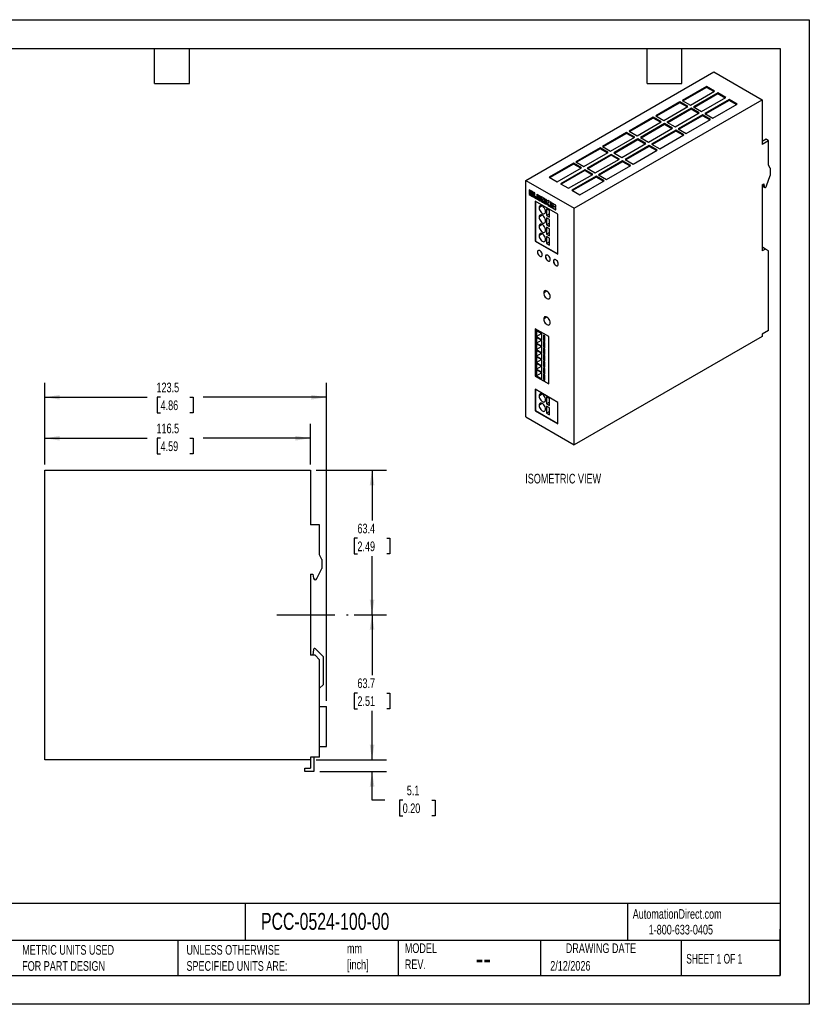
# Model space of a CAD drawing. Header units: millimetres. Extents: x 0 to 559, y 0 to 432.
# Tile 2 of 2: x 213 to 559, y 0 to 432. Entities that reach past the tile are written whole.
import ezdxf

# ---------------------------------------------------------------- set-up
doc = ezdxf.new("R2010")
doc.units = ezdxf.units.MM
doc.header["$LTSCALE"] = 2
doc.linetypes.add('CENTERX2', pattern=[20.32, 12.7, -2.54, 2.54, -2.54])
doc.layers.add('CENTER', color=40, linetype='CENTERX2')
doc.layers.add('DIMENSIONS', color=140, linetype='Continuous', lineweight=25)
doc.layers.add('TEXT', color=140, linetype='Continuous', lineweight=25)
doc.styles.add('SLDTEXTSTYLE0', font='TXT', dxfattribs={"width": 0.7})
doc.styles.add('SLDTEXTSTYLE1', font='TXT', dxfattribs={"width": 0.65})
doc.dimstyles.new('SLDDIMSTYLE0', dxfattribs={"dimtxt": 4.316016, "dimasz": 6.604, "dimexe": 0, "dimexo": 0.0625, "dimgap": 1.079004, "dimtad": 0, "dimtih": 1, "dimtoh": 1, "dimdec": 1, "dimrnd": 1e-09, "dimzin": 12, "dimdsep": 46, "dimtxsty": 'SLDTEXTSTYLE0', "dimsah": 1, "dimcen": 0.09, "dimadec": 0, "dimazin": 3, "dimtfac": 1, "dimtdec": 1, "dimtofl": 0, "dimtmove": 0, "dimatfit": 3, "dimfxl": 0, "dimfrac": 2, "dimtolj": 1, "dimtzin": 12, "dimarcsym": 0})
doc.dimstyles.new('SLDDIMSTYLE1', dxfattribs={"dimtxt": 4.316016, "dimasz": 6.604, "dimexe": 0, "dimexo": 0.0625, "dimgap": 1.079004, "dimtad": 0, "dimtih": 1, "dimtoh": 1, "dimdec": 1, "dimrnd": 1e-09, "dimzin": 12, "dimdsep": 46, "dimtxsty": 'SLDTEXTSTYLE0', "dimsah": 1, "dimcen": 0.09, "dimadec": 0, "dimazin": 3, "dimtfac": 1, "dimtdec": 1, "dimtmove": 0, "dimatfit": 0, "dimfxl": 0, "dimfrac": 2, "dimtolj": 1, "dimtzin": 12, "dimarcsym": 0})

# ---------------------------------------------------------------- blocks, each defined once
blk = doc.blocks.new('_D')
at = {"layer": 'DIMENSIONS'}
for p, q in [((359.2, 170.87), (373.46, 170.87)), ((367.11, 170.87), (367.11, 144.32)), ((360.7, 136.49), (359.25, 136.49)), ((359.25, 136.49), (359.25, 129.63)), ((373.52, 136.49), (374.97, 136.49)), ((374.97, 136.49), (374.97, 129.63)), ((359.25, 129.63), (360.7, 129.63)), ((374.97, 129.63), (373.52, 129.63)), ((367.11, 107.22), (367.11, 128.66)), ((342.65, 107.22), (373.46, 107.22))]:
    blk.add_line(p, q, dxfattribs=at)
for points in [[(367.11, 170.87), (366.09, 164.27), (368.13, 164.27)], [(367.11, 107.22), (368.13, 113.83), (366.09, 113.83)]]:
    blk.add_solid(points, dxfattribs=at)
at = {"layer": 'DIMENSIONS', "char_height": 4.233, "attachment_point": 1, "style": 'SLDTEXTSTYLE0'}
for s, insert in [('63.7', (360.7, 142.91)), ('2.51', (360.7, 135.09))]:
    blk.add_mtext(s, dxfattribs=dict(at, insert=insert))
blk = doc.blocks.new('_D_1')
at = {"layer": 'DIMENSIONS'}
for p, q in [((342.65, 234.22), (373.46, 234.22)), ((367.11, 234.22), (367.11, 212.19)), ((360.7, 204.36), (359.25, 204.36)), ((359.25, 204.36), (359.25, 197.5)), ((373.52, 204.36), (374.97, 204.36)), ((374.97, 204.36), (374.97, 197.5)), ((359.25, 197.5), (360.7, 197.5)), ((367.11, 170.87), (367.11, 196.53)), ((374.97, 197.5), (373.52, 197.5)), ((359.2, 170.87), (373.46, 170.87))]:
    blk.add_line(p, q, dxfattribs=at)
for points in [[(367.11, 234.22), (366.09, 227.62), (368.13, 227.62)], [(367.11, 170.87), (368.13, 177.48), (366.09, 177.48)]]:
    blk.add_solid(points, dxfattribs=at)
at = {"layer": 'DIMENSIONS', "char_height": 4.233, "attachment_point": 1, "style": 'SLDTEXTSTYLE0'}
for s, insert in [('63.4', (360.7, 210.78)), ('2.49', (360.7, 202.96))]:
    blk.add_mtext(s, dxfattribs=dict(at, insert=insert))
blk = doc.blocks.new('_D_2')
at = {"layer": 'DIMENSIONS'}
for p, q in [((223.61, 236.76), (223.61, 254.6)), ((340.11, 236.76), (340.11, 254.6)), ((223.61, 248.25), (268.55, 248.25)), ((274.4, 248.25), (272.95, 248.25)), ((272.95, 248.25), (272.95, 241.39)), ((287.23, 248.25), (288.68, 248.25)), ((288.68, 248.25), (288.68, 241.39)), ((340.11, 248.25), (293.08, 248.25)), ((272.95, 241.39), (274.4, 241.39)), ((288.68, 241.39), (287.23, 241.39))]:
    blk.add_line(p, q, dxfattribs=at)
for points in [[(223.61, 248.25), (230.21, 247.24), (230.21, 249.27)], [(340.11, 248.25), (333.51, 249.27), (333.51, 247.24)]]:
    blk.add_solid(points, dxfattribs=at)
at = {"layer": 'DIMENSIONS', "char_height": 4.233, "attachment_point": 1, "style": 'SLDTEXTSTYLE0'}
for s, insert in [('116.5', (272.61, 254.68)), ('4.59', (274.4, 246.85))]:
    blk.add_mtext(s, dxfattribs=dict(at, insert=insert))
blk = doc.blocks.new('_D_3')
at = {"layer": 'DIMENSIONS'}
for p, q in [((223.61, 236.76), (223.61, 272.57)), ((347.11, 133.16), (347.11, 272.57)), ((223.61, 266.22), (268.55, 266.22)), ((274.4, 266.22), (272.95, 266.22)), ((272.95, 266.22), (272.95, 259.36)), ((287.23, 266.22), (288.68, 266.22)), ((288.68, 266.22), (288.68, 259.36)), ((347.11, 266.22), (293.08, 266.22)), ((272.95, 259.36), (274.4, 259.36)), ((288.68, 259.36), (287.23, 259.36))]:
    blk.add_line(p, q, dxfattribs=at)
for points in [[(223.61, 266.22), (230.21, 265.21), (230.21, 267.24)], [(347.11, 266.22), (340.51, 267.24), (340.51, 265.21)]]:
    blk.add_solid(points, dxfattribs=at)
at = {"layer": 'DIMENSIONS', "char_height": 4.233, "attachment_point": 1, "style": 'SLDTEXTSTYLE0'}
for s, insert in [('123.5', (272.61, 272.65)), ('4.86', (274.4, 264.82))]:
    blk.add_mtext(s, dxfattribs=dict(at, insert=insert))
blk = doc.blocks.new('_D_4')
at = {"layer": 'DIMENSIONS'}
for p, q in [((367.11, 107.22), (367.11, 119.92)), ((342.65, 107.22), (373.46, 107.22)), ((344.15, 102.12), (373.46, 102.12)), ((367.11, 89.5), (367.11, 102.12)), ((372.76, 89.5), (367.11, 89.5)), ((380.54, 89.5), (379.09, 89.5)), ((379.09, 89.5), (379.09, 82.64)), ((393.37, 89.5), (394.82, 89.5)), ((394.82, 89.5), (394.82, 82.64)), ((379.09, 82.64), (380.54, 82.64)), ((394.82, 82.64), (393.37, 82.64))]:
    blk.add_line(p, q, dxfattribs=at)
for points in [[(367.11, 107.22), (368.13, 113.83), (366.09, 113.83)], [(367.11, 102.12), (366.09, 95.52), (368.13, 95.52)]]:
    blk.add_solid(points, dxfattribs=at)
at = {"layer": 'DIMENSIONS', "char_height": 4.233, "attachment_point": 1, "style": 'SLDTEXTSTYLE0'}
for s, insert in [('5.1', (382.34, 95.92)), ('0.20', (380.54, 88.09))]:
    blk.add_mtext(s, dxfattribs=dict(at, insert=insert))

msp = doc.modelspace()

# ---------------------------------------------------------------- linework, layer by layer
at = {"color": 7, "linetype": 'Continuous'}
for p, q in [((0, 431.81), (558.8, 431.81)), ((558.8, 431.81), (558.8, 0.01)), ((558.8, 0.01), (0, 0.01))]:
    msp.add_line(p, q, dxfattribs=at)
for p, q in [((434.53, 361.32), (516.91, 408.88)), ((516.91, 408.88), (538.12, 396.63)), ((513.73, 402.55), (503.12, 396.43)), ((513.73, 402.14), (503.47, 396.23)), ((517.26, 400.51), (513.73, 402.55)), ((513.73, 402.14), (513.73, 402.55)), ((516.91, 400.31), (513.73, 402.14)), ((506.66, 394.39), (517.26, 400.51)), ((518.68, 399.69), (508.07, 393.57)), ((518.68, 399.29), (508.42, 393.37)), ((511.61, 391.53), (522.21, 397.65)), ((522.21, 397.65), (518.68, 399.69)), ((518.68, 399.29), (518.68, 399.69)), ((521.86, 397.45), (518.68, 399.29)), ((455.74, 349.08), (538.12, 396.63)), ((502.06, 395.82), (491.45, 389.69)), ((502.06, 395.41), (491.81, 389.49)), ((494.99, 387.65), (505.6, 393.78)), ((507.01, 392.96), (496.4, 386.84)), ((505.6, 393.78), (502.06, 395.82)), ((502.06, 395.41), (502.06, 395.82)), ((505.24, 393.57), (502.06, 395.41)), ((503.12, 396.43), (506.66, 394.39)), ((510.55, 390.92), (507.01, 392.96)), ((507.01, 392.55), (507.01, 392.96)), ((508.07, 393.57), (511.61, 391.53)), ((523.63, 396.84), (513.02, 390.71)), ((523.63, 396.43), (513.37, 390.51)), ((516.56, 388.67), (527.16, 394.8)), ((527.16, 394.8), (523.63, 396.84)), ((523.63, 396.43), (523.63, 396.84)), ((526.81, 394.59), (523.63, 396.43)), ((538.12, 396.63), (538.12, 377.12)), ((490.39, 389.08), (479.79, 382.96)), ((490.39, 388.67), (480.14, 382.75)), ((493.93, 387.04), (490.39, 389.08)), ((490.39, 388.67), (490.39, 389.08)), ((493.57, 386.84), (490.39, 388.67)), ((491.45, 389.69), (494.99, 387.65)), ((507.01, 392.55), (496.76, 386.63)), ((499.94, 384.8), (510.55, 390.92)), ((511.96, 390.1), (501.35, 383.98)), ((511.96, 389.69), (501.71, 383.77)), ((510.19, 390.71), (507.01, 392.55)), ((515.5, 388.06), (511.96, 390.1)), ((511.96, 389.69), (511.96, 390.1)), ((515.14, 387.86), (511.96, 389.69)), ((513.02, 390.71), (516.56, 388.67)), ((483.32, 380.92), (493.93, 387.04)), ((495.34, 386.22), (484.74, 380.1)), ((495.34, 385.82), (485.09, 379.9)), ((498.88, 384.18), (495.34, 386.22)), ((495.34, 385.82), (495.34, 386.22)), ((498.52, 383.98), (495.34, 385.82)), ((496.4, 386.84), (499.94, 384.8)), ((504.89, 381.94), (515.5, 388.06)), ((478.73, 382.35), (468.12, 376.22)), ((478.73, 381.94), (468.47, 376.02)), ((471.65, 374.18), (482.26, 380.31)), ((482.26, 380.31), (478.73, 382.35)), ((478.73, 381.94), (478.73, 382.35)), ((481.91, 380.1), (478.73, 381.94)), ((479.79, 382.96), (483.32, 380.92)), ((484.74, 380.1), (488.27, 378.06)), ((488.27, 378.06), (498.88, 384.18)), ((500.29, 383.37), (489.69, 377.24)), ((500.29, 382.96), (490.04, 377.04)), ((493.22, 375.2), (503.83, 381.33)), ((503.83, 381.33), (500.29, 383.37)), ((500.29, 382.96), (500.29, 383.37)), ((503.47, 381.12), (500.29, 382.96)), ((501.35, 383.98), (504.89, 381.94)), ((468.12, 376.22), (471.65, 374.18)), ((483.68, 379.49), (473.07, 373.37)), ((483.68, 379.08), (473.42, 373.16)), ((476.6, 371.32), (487.21, 377.45)), ((488.63, 376.63), (478.02, 370.51)), ((488.63, 376.22), (478.37, 370.3)), ((487.21, 377.45), (483.68, 379.49)), ((483.68, 379.08), (483.68, 379.49)), ((486.86, 377.24), (483.68, 379.08)), ((492.16, 374.59), (488.63, 376.63)), ((488.63, 376.22), (488.63, 376.63)), ((491.81, 374.39), (488.63, 376.22)), ((489.69, 377.24), (493.22, 375.2)), ((539.89, 379.36), (538.12, 378.34)), ((540.95, 378.75), (538.12, 377.12)), ((540.95, 378.75), (539.89, 379.36)), ((540.95, 367.97), (540.95, 378.75)), ((467.06, 375.61), (456.45, 369.49)), ((467.06, 375.2), (456.81, 369.28)), ((459.99, 367.45), (470.59, 373.57)), ((472.01, 372.75), (461.4, 366.63)), ((472.01, 372.35), (461.76, 366.43)), ((470.59, 373.57), (467.06, 375.61)), ((467.06, 375.2), (467.06, 375.61)), ((470.24, 373.37), (467.06, 375.2)), ((475.54, 370.71), (472.01, 372.75)), ((472.01, 372.35), (472.01, 372.75)), ((475.19, 370.51), (472.01, 372.35)), ((473.07, 373.37), (476.6, 371.32)), ((481.55, 368.47), (492.16, 374.59)), ((455.39, 368.88), (444.78, 362.75)), ((455.39, 368.47), (445.14, 362.55)), ((458.93, 366.83), (455.39, 368.88)), ((455.39, 368.47), (455.39, 368.88)), ((458.57, 366.63), (455.39, 368.47)), ((456.45, 369.49), (459.99, 367.45)), ((464.94, 364.59), (475.54, 370.71)), ((476.96, 369.9), (466.35, 363.77)), ((476.96, 369.49), (466.7, 363.57)), ((469.89, 361.73), (480.49, 367.85)), ((480.49, 367.85), (476.96, 369.9)), ((476.96, 369.49), (476.96, 369.9)), ((480.14, 367.65), (476.96, 369.49)), ((478.02, 370.51), (481.55, 368.47)), ((541.66, 366.75), (540.95, 367.97)), ((444.78, 362.75), (448.32, 360.71)), ((448.32, 360.71), (458.93, 366.83)), ((460.34, 366.02), (449.73, 359.89)), ((460.34, 365.61), (450.09, 359.69)), ((453.27, 357.85), (463.88, 363.98)), ((465.29, 363.16), (454.68, 357.04)), ((465.29, 362.75), (455.04, 356.83)), ((463.88, 363.98), (460.34, 366.02)), ((460.34, 365.61), (460.34, 366.02)), ((463.52, 363.77), (460.34, 365.61)), ((461.4, 366.63), (464.94, 364.59)), ((468.83, 361.12), (465.29, 363.16)), ((465.29, 362.75), (465.29, 363.16)), ((468.47, 360.92), (465.29, 362.75)), ((466.35, 363.77), (469.89, 361.73)), ((540.09, 358.94), (541.66, 363.48)), ((541.66, 366.75), (541.66, 363.48)), ((434.53, 257.62), (434.53, 361.32)), ((434.53, 361.32), (455.74, 349.08)), ((449.73, 359.89), (453.27, 357.85)), ((458.22, 355), (468.83, 361.12)), ((538.12, 359.4), (538.83, 359.81)), ((538.12, 359.4), (538.12, 330.41)), ((539.07, 358.56), (538.12, 359.11)), ((538.2, 358.87), (539.26, 358.26)), ((538.83, 359.81), (539.07, 358.56)), ((437.43, 356.39), (435.95, 357.24)), ((435.95, 357.24), (435.95, 355.16)), ((436.02, 355.2), (435.95, 355.16)), ((435.95, 355.16), (437.43, 354.3)), ((436.02, 357.2), (436.02, 355.2)), ((436.02, 355.2), (437.51, 354.34)), ((436.55, 356.51), (436.48, 356.47)), ((436.48, 356.47), (436.48, 356.11)), ((437.1, 356.11), (436.48, 356.47)), ((436.48, 356.11), (437.04, 355.79)), ((436.55, 355.75), (436.48, 355.71)), ((437.06, 355.38), (436.48, 355.71)), ((436.48, 355.71), (436.48, 355.31)), ((436.48, 355.31), (437.12, 354.94)), ((437.17, 356.15), (436.55, 356.51)), ((437.13, 355.42), (436.55, 355.75)), ((437.04, 355.79), (437.08, 355.78)), ((437.13, 355.42), (437.06, 355.38)), ((437.09, 355.34), (437.06, 355.38)), ((437.08, 355.78), (437.1, 355.82)), ((437.15, 355.82), (437.08, 355.78)), ((437.17, 355.38), (437.09, 355.34)), ((437.11, 355.3), (437.09, 355.34)), ((437.17, 356.15), (437.1, 356.11)), ((437.1, 355.88), (437.1, 356.11)), ((437.17, 355.92), (437.1, 355.88)), ((437.1, 355.82), (437.1, 355.88)), ((437.17, 355.86), (437.1, 355.82)), ((437.18, 355.34), (437.11, 355.3)), ((437.12, 355.25), (437.11, 355.3)), ((437.19, 355.3), (437.12, 355.25)), ((437.12, 354.94), (437.12, 355.25)), ((437.19, 354.98), (437.12, 354.94)), ((437.17, 355.38), (437.13, 355.42)), ((437.15, 355.82), (437.17, 355.86)), ((437.17, 355.92), (437.17, 356.15)), ((437.17, 355.86), (437.17, 355.92)), ((437.18, 355.34), (437.17, 355.38)), ((437.19, 355.3), (437.18, 355.34)), ((437.19, 354.98), (437.19, 355.3)), ((437.43, 355.44), (437.36, 355.4)), ((437.36, 355.4), (437.51, 355.42)), ((437.52, 355.21), (437.36, 355.4)), ((437.5, 356.33), (437.43, 356.39)), ((437.43, 355.44), (437.59, 355.46)), ((437.51, 354.34), (437.43, 354.3)), ((437.43, 354.3), (437.51, 354.27)), ((437.56, 356.27), (437.5, 356.33)), ((437.59, 355.46), (437.51, 355.42)), ((437.51, 355.42), (437.58, 355.44)), ((437.51, 354.34), (437.58, 354.31)), ((437.58, 354.31), (437.51, 354.27)), ((437.51, 354.27), (437.57, 354.26)), ((437.59, 355.11), (437.52, 355.21)), ((437.6, 356.19), (437.56, 356.27)), ((437.57, 354.26), (437.61, 354.29)), ((437.58, 355.44), (437.62, 355.49)), ((437.58, 354.31), (437.62, 354.31)), ((437.59, 355.46), (437.6, 355.46)), ((437.64, 355.01), (437.59, 355.11)), ((437.63, 356.1), (437.6, 356.19)), ((437.61, 354.29), (437.64, 354.35)), ((437.62, 355.49), (437.64, 355.59)), ((437.64, 356.01), (437.63, 356.1)), ((437.64, 355.59), (437.64, 356.01)), ((437.65, 354.89), (437.64, 355.01)), ((437.64, 354.35), (437.65, 354.43)), ((437.65, 354.43), (437.65, 354.89)), ((438.41, 355.82), (437.88, 356.13)), ((437.88, 356.13), (437.88, 354.04)), ((437.95, 354.08), (437.88, 354.04)), ((437.95, 356.08), (437.95, 354.08)), ((437.95, 354.08), (439.16, 353.38)), ((438.41, 354.24), (438.41, 355.82)), ((439.16, 353.81), (438.41, 354.24)), ((439.31, 355.13), (439.3, 355.04)), ((439.37, 355.09), (439.3, 355.04)), ((439.3, 355.04), (439.3, 353.48)), ((439.34, 355.19), (439.31, 355.13)), ((439.38, 355.17), (439.31, 355.13)), ((439.38, 355.22), (439.34, 355.19)), ((439.39, 355.22), (439.34, 355.19)), ((439.38, 355.17), (439.37, 355.09)), ((439.37, 355.09), (439.37, 353.52)), ((439.44, 355.21), (439.38, 355.22)), ((439.4, 355.22), (439.38, 355.17)), ((439.51, 355.18), (439.44, 355.21)), ((440.81, 354.43), (439.51, 355.18)), ((439.91, 354.56), (439.84, 354.52)), ((439.84, 354.52), (439.84, 353.39)), ((440.49, 354.14), (439.84, 354.52)), ((440.56, 354.18), (439.91, 354.56)), ((440.56, 354.18), (440.49, 354.14)), ((440.49, 353.02), (440.49, 354.14)), ((440.56, 353.06), (440.56, 354.18)), ((440.88, 354.38), (440.81, 354.43)), ((440.94, 354.31), (440.88, 354.38)), ((440.99, 354.23), (440.94, 354.31)), ((441.01, 354.15), (440.99, 354.23)), ((441.02, 354.05), (441.01, 354.15)), ((441.33, 354.09), (441.29, 354.06)), ((441.33, 354.09), (441.29, 354.06)), ((441.39, 354.09), (441.33, 354.09)), ((441.35, 354.09), (441.33, 354.05)), ((441.46, 354.06), (441.39, 354.09)), ((454.68, 357.04), (458.22, 355)), ((437.88, 354.04), (439.16, 353.3)), ((448.53, 346.55), (438.63, 352.26)), ((438.63, 352.26), (438.63, 334.7)), ((438.7, 352.22), (438.7, 334.75)), ((439.16, 353.3), (439.16, 353.81)), ((439.37, 353.52), (439.3, 353.48)), ((439.3, 353.48), (439.31, 353.38)), ((439.38, 353.43), (439.31, 353.38)), ((439.31, 353.38), (439.34, 353.3)), ((439.41, 353.34), (439.34, 353.3)), ((439.34, 353.3), (439.38, 353.22)), ((439.37, 353.52), (439.38, 353.43)), ((439.38, 353.43), (439.41, 353.34)), ((439.45, 353.26), (439.38, 353.22)), ((439.38, 353.22), (439.44, 353.15)), ((439.41, 353.34), (439.45, 353.26)), ((439.51, 353.19), (439.44, 353.15)), ((439.44, 353.15), (439.51, 353.1)), ((439.45, 353.26), (439.51, 353.19)), ((439.51, 353.19), (439.58, 353.14)), ((439.58, 353.14), (439.51, 353.1)), ((439.51, 353.1), (440.81, 352.35)), ((439.58, 353.14), (440.88, 352.39)), ((439.84, 353.39), (440.49, 353.02)), ((441.74, 350.14), (440.33, 349.32)), ((440.56, 353.06), (440.49, 353.02)), ((440.88, 352.39), (440.81, 352.35)), ((440.81, 352.35), (440.88, 352.32)), ((440.88, 352.39), (440.95, 352.36)), ((440.95, 352.36), (440.88, 352.32)), ((440.88, 352.32), (440.94, 352.32)), ((440.94, 352.32), (440.95, 352.32)), ((440.95, 352.36), (440.99, 352.36)), ((440.95, 352.32), (440.99, 352.35)), ((440.99, 352.35), (441.01, 352.4)), ((441.01, 352.4), (441.02, 352.49)), ((441.02, 352.49), (441.02, 354.05)), ((441.26, 354), (441.25, 353.92)), ((441.32, 353.96), (441.25, 353.92)), ((441.25, 353.92), (441.25, 352.35)), ((441.32, 352.4), (441.25, 352.35)), ((441.25, 352.35), (441.26, 352.26)), ((441.29, 354.06), (441.26, 354)), ((441.33, 354.05), (441.26, 354)), ((441.33, 352.3), (441.26, 352.26)), ((441.26, 352.26), (441.29, 352.17)), ((441.36, 352.21), (441.29, 352.17)), ((441.29, 352.17), (441.33, 352.09)), ((441.33, 354.05), (441.32, 353.96)), ((441.32, 353.96), (441.32, 352.4)), ((441.32, 352.4), (441.33, 352.3)), ((441.33, 352.3), (441.36, 352.21)), ((441.4, 352.14), (441.33, 352.09)), ((441.33, 352.09), (441.39, 352.03)), ((441.36, 352.21), (441.4, 352.14)), ((441.46, 352.07), (441.39, 352.03)), ((441.39, 352.03), (441.46, 351.97)), ((441.4, 352.14), (441.46, 352.07)), ((442.67, 353.36), (441.46, 354.06)), ((441.46, 352.07), (441.53, 352.01)), ((441.53, 352.01), (441.46, 351.97)), ((441.46, 351.97), (442.67, 351.28)), ((441.53, 352.01), (442.74, 351.32)), ((441.86, 353.43), (441.78, 353.39)), ((441.78, 352.27), (441.78, 353.39)), ((441.78, 353.39), (442.35, 353.06)), ((442.35, 351.94), (441.78, 352.27)), ((441.86, 353.43), (442.42, 353.1)), ((442.42, 353.1), (442.35, 353.06)), ((442.35, 353.06), (442.35, 352.74)), ((442.42, 352.78), (442.35, 352.74)), ((442.35, 352.74), (442.89, 352.43)), ((442.89, 351.96), (442.35, 352.27)), ((442.35, 352.27), (442.35, 351.94)), ((442.42, 351.98), (442.35, 351.94)), ((442.42, 353.1), (442.42, 352.78)), ((442.42, 352.78), (442.89, 352.51)), ((442.42, 352.23), (442.42, 351.98)), ((442.75, 353.3), (442.67, 353.36)), ((442.74, 351.32), (442.67, 351.28)), ((442.67, 351.28), (442.75, 351.24)), ((442.74, 351.32), (442.82, 351.28)), ((442.81, 353.24), (442.75, 353.3)), ((442.82, 351.28), (442.75, 351.24)), ((442.75, 351.24), (442.81, 351.24)), ((442.85, 353.16), (442.81, 353.24)), ((442.81, 351.24), (442.85, 351.27)), ((442.82, 351.28), (442.86, 351.28)), ((442.88, 353.07), (442.85, 353.16)), ((442.85, 351.27), (442.88, 351.33)), ((442.89, 352.97), (442.88, 353.07)), ((442.88, 351.33), (442.89, 351.41)), ((442.89, 352.43), (442.89, 352.97)), ((442.89, 351.41), (442.89, 351.96)), ((443.64, 352.8), (443.11, 353.11)), ((443.11, 353.11), (443.11, 351.02)), ((443.18, 351.07), (443.11, 351.02)), ((443.11, 351.02), (443.64, 350.72)), ((443.18, 353.07), (443.18, 351.07)), ((443.18, 351.07), (443.64, 350.8)), ((443.64, 352.03), (443.64, 352.8)), ((444.2, 352.48), (443.64, 352.03)), ((443.71, 352.07), (443.64, 352.03)), ((443.71, 351.55), (443.64, 351.51)), ((443.64, 350.72), (443.64, 351.51)), ((443.64, 351.51), (444.25, 350.37)), ((444.21, 352.47), (443.71, 352.07)), ((443.71, 351.55), (444.32, 350.41)), ((444.08, 351.53), (444.9, 352.07)), ((445, 349.93), (444.08, 351.53)), ((444.9, 352.07), (444.2, 352.48)), ((444.32, 350.41), (444.25, 350.37)), ((444.25, 350.37), (445, 349.93)), ((444.32, 350.41), (444.93, 350.05)), ((445.59, 351.67), (445.23, 351.88)), ((445.23, 351.88), (445.23, 349.8)), ((445.3, 349.84), (445.23, 349.8)), ((445.23, 349.8), (447.63, 348.41)), ((445.3, 351.84), (445.3, 349.84)), ((445.3, 349.84), (447.63, 348.49)), ((445.39, 350.58), (445.4, 350.65)), ((445.39, 350.5), (445.39, 350.58)), ((445.39, 350.41), (445.39, 350.5)), ((445.4, 350.32), (445.39, 350.41)), ((445.4, 350.65), (445.43, 350.72)), ((445.43, 350.23), (445.4, 350.32)), ((445.43, 350.72), (445.46, 350.77)), ((445.46, 350.14), (445.43, 350.23)), ((445.46, 350.77), (445.5, 350.82)), ((445.5, 350.05), (445.46, 350.14)), ((445.5, 350.82), (445.55, 350.85)), ((445.55, 349.96), (445.5, 350.05)), ((445.62, 350.9), (445.55, 350.85)), ((445.55, 350.85), (445.6, 350.88)), ((445.6, 349.87), (445.55, 349.96)), ((445.72, 350.89), (445.59, 351.67)), ((445.67, 350.42), (445.59, 350.38)), ((445.67, 350.92), (445.6, 350.88)), ((445.6, 350.88), (445.66, 350.89)), ((445.66, 349.79), (445.6, 349.87)), ((445.62, 350.9), (445.67, 350.92)), ((445.71, 350.92), (445.66, 350.89)), ((445.66, 350.89), (445.72, 350.89)), ((445.72, 349.72), (445.66, 349.79)), ((445.67, 350.92), (445.71, 350.93)), ((445.84, 350.51), (445.77, 350.47)), ((446.1, 350.28), (445.77, 350.47)), ((445.77, 350.47), (445.77, 350.09)), ((445.77, 350.09), (446.1, 349.9)), ((447.63, 350.5), (445.8, 351.55)), ((445.8, 351.55), (445.92, 350.82)), ((446.17, 350.32), (445.84, 350.51)), ((445.89, 351.5), (445.99, 350.86)), ((445.99, 350.86), (445.92, 350.82)), ((445.92, 350.82), (446, 350.77)), ((445.99, 350.86), (446.07, 350.81)), ((446.07, 350.81), (446, 350.77)), ((446, 350.77), (446.06, 350.72)), ((446.13, 350.76), (446.06, 350.72)), ((446.06, 350.72), (446.13, 350.66)), ((446.07, 350.81), (446.13, 350.76)), ((446.17, 350.32), (446.1, 350.28)), ((446.1, 349.9), (446.1, 350.28)), ((446.17, 349.94), (446.1, 349.9)), ((446.13, 350.76), (446.2, 350.71)), ((446.2, 350.71), (446.13, 350.66)), ((446.13, 350.66), (446.18, 350.6)), ((446.17, 349.94), (446.17, 350.32)), ((446.25, 350.64), (446.18, 350.6)), ((446.18, 350.6), (446.24, 350.53)), ((446.2, 350.71), (446.25, 350.64)), ((446.31, 350.57), (446.24, 350.53)), ((446.24, 350.53), (446.29, 350.46)), ((446.25, 350.64), (446.31, 350.57)), ((446.36, 350.5), (446.29, 350.46)), ((446.29, 350.46), (446.33, 350.38)), ((446.31, 350.57), (446.36, 350.5)), ((446.41, 350.42), (446.33, 350.38)), ((446.33, 350.38), (446.37, 350.3)), ((446.36, 350.5), (446.41, 350.42)), ((446.45, 350.34), (446.37, 350.3)), ((446.37, 350.3), (446.41, 350.22)), ((446.41, 350.42), (446.45, 350.34)), ((446.48, 350.26), (446.41, 350.22)), ((446.41, 350.22), (446.44, 350.14)), ((446.51, 350.18), (446.44, 350.14)), ((446.44, 350.14), (447.63, 349.74)), ((446.45, 350.34), (446.48, 350.26)), ((446.48, 349.8), (446.47, 349.74)), ((446.54, 349.78), (446.47, 349.74)), ((446.48, 350.26), (446.51, 350.18)), ((447.63, 349.5), (446.48, 349.88)), ((446.48, 349.88), (446.48, 349.8)), ((446.55, 349.84), (446.48, 349.8)), ((446.51, 350.18), (447.63, 349.81)), ((446.54, 349.78), (446.52, 349.72)), ((446.55, 349.84), (446.54, 349.78)), ((446.55, 349.86), (446.55, 349.84)), ((447.63, 349.74), (447.63, 350.5)), ((441.74, 346.05), (440.33, 345.24)), ((443.62, 348.93), (443.62, 345.91)), ((444.91, 348.19), (443.62, 348.93)), ((444.91, 346.66), (443.62, 345.91)), ((443.62, 345.91), (444.91, 345.17)), ((444.91, 345.17), (444.91, 348.19)), ((445.79, 349.65), (445.72, 349.72)), ((445.86, 349.6), (445.79, 349.65)), ((445.93, 349.55), (445.86, 349.6)), ((445.99, 349.52), (445.93, 349.55)), ((446.05, 349.5), (445.99, 349.52)), ((446.11, 349.48), (446.05, 349.5)), ((446.16, 349.48), (446.11, 349.48)), ((446.21, 349.48), (446.16, 349.48)), ((446.26, 349.49), (446.21, 349.48)), ((446.3, 349.5), (446.26, 349.49)), ((446.37, 349.54), (446.3, 349.5)), ((446.34, 349.53), (446.3, 349.5)), ((446.41, 349.57), (446.34, 349.53)), ((446.38, 349.55), (446.34, 349.53)), ((446.41, 349.57), (446.37, 349.54)), ((446.45, 349.6), (446.38, 349.55)), ((446.41, 349.59), (446.38, 349.55)), ((446.43, 349.63), (446.41, 349.59)), ((446.48, 349.63), (446.41, 349.59)), ((446.45, 349.6), (446.41, 349.57)), ((446.45, 349.68), (446.43, 349.63)), ((446.5, 349.68), (446.43, 349.63)), ((446.47, 349.74), (446.45, 349.68)), ((446.52, 349.72), (446.45, 349.68)), ((446.48, 349.63), (446.45, 349.6)), ((446.5, 349.68), (446.48, 349.63)), ((446.52, 349.72), (446.5, 349.68)), ((447.63, 348.41), (447.63, 349.5)), ((447.63, 348.41), (447.63, 348.41)), ((448.53, 328.99), (448.53, 346.55)), ((455.74, 245.38), (455.74, 349.08)), ((441.74, 341.97), (440.33, 341.16)), ((444.91, 344.11), (443.62, 344.85)), ((443.62, 344.85), (443.62, 341.83)), ((444.91, 342.57), (443.62, 341.83)), ((443.62, 341.83), (444.91, 341.08)), ((444.91, 341.08), (444.91, 344.11)), ((441.74, 337.89), (440.33, 337.07)), ((443.62, 340.77), (443.62, 337.75)), ((444.91, 340.02), (443.62, 340.77)), ((444.91, 338.49), (443.62, 337.75)), ((443.62, 337.75), (444.91, 337)), ((444.91, 337), (444.91, 340.02)), ((438.7, 334.75), (438.63, 334.7)), ((438.63, 334.7), (448.53, 328.99)), ((438.7, 334.75), (448.53, 329.07)), ((443.62, 336.69), (443.62, 333.66)), ((444.91, 335.94), (443.62, 336.69)), ((444.91, 334.41), (443.62, 333.66)), ((443.62, 333.66), (444.91, 332.92)), ((444.91, 332.92), (444.91, 335.94)), ((439.65, 329.95), (439.58, 329.91)), ((538.48, 331.84), (538.12, 331.64)), ((539.54, 331.23), (538.12, 330.41)), ((539.54, 331.23), (538.48, 331.84)), ((540.95, 330.41), (539.54, 331.23)), ((540.95, 295.46), (540.95, 330.41)), ((443.19, 327.91), (443.12, 327.87)), ((446.72, 325.87), (446.65, 325.83)), ((443.76, 312.8), (442.35, 311.98)), ((443.76, 301.37), (442.35, 300.55)), ((444.57, 292.86), (438.63, 296.29)), ((438.63, 296.29), (438.63, 275.46)), ((438.7, 296.25), (438.7, 275.51)), ((441.58, 294.01), (439.25, 295.36)), ((439.25, 295.36), (439.25, 292.83)), ((441.3, 294.01), (439.25, 292.83)), ((441.3, 294.18), (441.3, 294.01)), ((441.3, 294.01), (441.58, 293.85)), ((441.58, 291.48), (441.58, 294.01)), ((540.95, 295.46), (538.12, 293.83)), ((538.12, 293.83), (538.12, 292.93)), ((439.25, 292.83), (441.58, 291.48)), ((441.58, 291.15), (439.25, 292.5)), ((439.25, 292.5), (439.25, 289.97)), ((441.3, 291.15), (439.25, 289.97)), ((439.25, 289.97), (441.58, 288.62)), ((441.58, 288.3), (439.25, 289.64)), ((439.25, 289.64), (439.25, 287.11)), ((441.3, 291.32), (441.3, 291.15)), ((441.3, 291.15), (441.58, 290.99)), ((441.58, 288.62), (441.58, 291.15)), ((442.92, 293.11), (442.29, 293.48)), ((442.29, 293.48), (442.29, 291.2)), ((442.92, 291.56), (442.29, 291.2)), ((442.29, 291.2), (442.92, 290.83)), ((442.92, 290.26), (442.29, 290.62)), ((442.29, 290.62), (442.29, 288.34)), ((442.92, 290.83), (442.92, 293.11)), ((442.92, 287.97), (442.92, 290.26)), ((444.57, 272.04), (444.57, 292.86)), ((538.12, 292.93), (455.74, 245.38)), ((441.3, 288.3), (439.25, 287.11)), ((439.25, 287.11), (441.58, 285.77)), ((441.58, 285.44), (439.25, 286.79)), ((439.25, 286.79), (439.25, 284.25)), ((441.3, 285.44), (439.25, 284.25)), ((441.3, 288.46), (441.3, 288.3)), ((441.3, 288.3), (441.58, 288.13)), ((441.3, 285.6), (441.3, 285.44)), ((441.3, 285.44), (441.58, 285.28)), ((441.58, 285.77), (441.58, 288.3)), ((441.58, 282.91), (441.58, 285.44)), ((442.92, 288.71), (442.29, 288.34)), ((442.29, 288.34), (442.92, 287.97)), ((442.92, 287.4), (442.29, 287.77)), ((442.29, 287.77), (442.29, 285.48)), ((442.92, 285.85), (442.29, 285.48)), ((442.29, 285.48), (442.92, 285.11)), ((442.92, 285.11), (442.92, 287.4)), ((439.25, 284.25), (441.58, 282.91)), ((441.58, 282.58), (439.25, 283.93)), ((439.25, 283.93), (439.25, 281.4)), ((441.3, 282.58), (439.25, 281.4)), ((439.25, 281.4), (441.58, 280.05)), ((441.58, 279.72), (439.25, 281.07)), ((439.25, 281.07), (439.25, 278.54)), ((441.3, 282.74), (441.3, 282.58)), ((441.3, 282.58), (441.58, 282.42)), ((441.58, 280.05), (441.58, 282.58)), ((442.92, 284.54), (442.29, 284.91)), ((442.29, 284.91), (442.29, 282.62)), ((442.92, 282.99), (442.29, 282.62)), ((442.29, 282.62), (442.92, 282.25)), ((442.92, 281.68), (442.29, 282.05)), ((442.29, 282.05), (442.29, 279.76)), ((442.92, 282.25), (442.92, 284.54)), ((442.92, 279.4), (442.92, 281.68)), ((441.3, 279.72), (439.25, 278.54)), ((439.25, 278.54), (441.58, 277.19)), ((441.58, 276.87), (439.25, 278.21)), ((439.25, 278.21), (439.25, 275.68)), ((441.3, 276.86), (439.25, 275.68)), ((441.3, 279.89), (441.3, 279.72)), ((441.3, 279.72), (441.58, 279.56)), ((441.3, 277.03), (441.3, 276.86)), ((441.3, 276.86), (441.58, 276.7)), ((441.58, 277.19), (441.58, 279.72)), ((441.58, 274.33), (441.58, 276.87)), ((442.92, 280.13), (442.29, 279.76)), ((442.29, 279.76), (442.92, 279.4)), ((442.92, 278.83), (442.29, 279.19)), ((442.29, 279.19), (442.29, 276.91)), ((442.92, 277.27), (442.29, 276.91)), ((442.29, 276.91), (442.92, 276.54)), ((442.92, 276.54), (442.92, 278.83)), ((438.7, 275.51), (438.63, 275.46)), ((438.63, 275.46), (444.57, 272.04)), ((438.7, 275.51), (444.57, 272.12)), ((439.25, 275.68), (441.58, 274.33)), ((442.92, 275.97), (442.29, 276.33)), ((442.29, 276.33), (442.29, 274.05)), ((442.92, 274.42), (442.29, 274.05)), ((442.29, 274.05), (442.92, 273.68)), ((442.92, 273.68), (442.92, 275.97)), ((448.53, 263.99), (438.63, 269.71)), ((438.63, 269.71), (438.63, 260.32)), ((438.7, 269.67), (438.7, 260.36)), ((441.74, 267.59), (440.33, 266.77)), ((441.74, 263.5), (440.33, 262.69)), ((443.62, 266.38), (443.62, 263.36)), ((444.91, 265.64), (443.62, 266.38)), ((444.91, 264.1), (443.62, 263.36)), ((444.91, 262.62), (444.91, 265.64)), ((448.53, 254.6), (448.53, 263.99)), ((438.7, 260.36), (438.63, 260.32)), ((438.63, 260.32), (448.53, 254.6)), ((438.7, 260.36), (448.53, 254.68)), ((443.62, 263.36), (444.91, 262.62)), ((444.91, 261.55), (443.62, 262.3)), ((443.62, 262.3), (443.62, 259.28)), ((444.91, 260.02), (443.62, 259.28)), ((443.62, 259.28), (444.91, 258.53)), ((444.91, 258.53), (444.91, 261.55)), ((434.53, 257.62), (455.74, 245.38)), ((223.61, 107.22), (223.61, 234.22)), ((223.61, 234.22), (340.11, 234.22)), ((340.11, 234.22), (340.11, 210.32)), ((344.11, 210.32), (340.11, 210.32)), ((344.11, 197.12), (344.11, 210.32)), ((345.11, 195.12), (344.11, 197.12)), ((345.11, 195.12), (345.11, 191.12)), ((342.89, 186.68), (345.11, 191.12)), ((340.11, 188.62), (341.11, 188.62)), ((340.11, 188.62), (340.11, 153.12)), ((341.11, 188.62), (341.45, 186.93)), ((341.43, 155.57), (341.18, 153.12)), ((345.61, 152.54), (342.28, 155.88)), ((342.11, 153.12), (340.11, 153.12)), ((344.11, 151.12), (342.11, 153.12)), ((345.61, 152.54), (345.61, 140.12)), ((344.11, 108.32), (344.11, 151.12)), ((344.11, 138.62), (345.61, 140.12)), ((344.11, 130.62), (347.11, 130.62)), ((347.11, 113.12), (347.11, 130.62)), ((344.11, 113.12), (347.11, 113.12)), ((344.11, 108.32), (340.11, 108.32)), ((340.11, 108.32), (340.11, 107.22)), ((341.61, 108.32), (341.61, 102.12)), ((340.11, 107.22), (223.61, 107.22)), ((340.11, 107.22), (340.11, 103.62)), ((337.61, 102.12), (337.61, 103.62)), ((337.61, 103.62), (340.11, 103.62)), ((341.61, 102.12), (337.61, 102.12))]:
    msp.add_line(p, q)
at = {"flags": 128}
for points in [[(443.16, 347.69), (443.11, 348.14), (442.97, 348.61), (442.74, 349.08), (442.45, 349.51), (442.11, 349.87), (441.74, 350.14), (441.38, 350.29), (441.04, 350.33), (440.74, 350.24), (440.52, 350.03), (440.38, 349.72), (440.33, 349.32)], [(446.27, 349.99), (446.25, 350.15), (446.17, 350.32), (446.06, 350.47), (445.93, 350.57), (445.8, 350.62), (445.69, 350.6), (445.62, 350.51), (445.59, 350.38)], [(445.59, 350.38), (445.62, 350.21), (445.69, 350.04), (445.8, 349.9), (445.93, 349.79), (446.06, 349.75), (446.17, 349.77), (446.25, 349.85), (446.27, 349.99)], [(445.73, 350.61), (445.69, 350.55), (445.67, 350.42)], [(445.67, 350.42), (445.69, 350.26), (445.76, 350.09), (445.87, 349.94), (446, 349.83), (446.13, 349.79), (446.21, 349.79)], [(440.33, 349.32), (440.38, 348.87), (440.52, 348.4), (440.74, 347.93), (441.04, 347.5), (441.38, 347.14), (441.74, 346.87), (442.11, 346.72), (442.45, 346.68), (442.74, 346.77), (442.97, 346.98), (443.11, 347.29), (443.16, 347.69)], [(443.16, 343.61), (443.11, 344.06), (442.97, 344.53), (442.74, 345), (442.45, 345.43), (442.11, 345.79), (441.74, 346.06), (441.38, 346.21), (441.04, 346.24), (440.74, 346.15), (440.52, 345.95), (440.38, 345.63), (440.33, 345.24)], [(440.33, 345.24), (440.38, 344.79), (440.52, 344.31), (440.74, 343.84), (441.04, 343.42), (441.38, 343.06), (441.74, 342.79), (442.11, 342.63), (442.45, 342.6), (442.74, 342.69), (442.97, 342.9), (443.11, 343.21), (443.16, 343.61)], [(443.16, 339.52), (443.11, 339.97), (442.97, 340.45), (442.74, 340.92), (442.45, 341.35), (442.11, 341.71), (441.74, 341.97), (441.38, 342.13), (441.04, 342.16), (440.74, 342.07), (440.52, 341.86), (440.38, 341.55), (440.33, 341.16)], [(440.33, 341.16), (440.38, 340.71), (440.52, 340.23), (440.74, 339.76), (441.04, 339.33), (441.38, 338.97), (441.74, 338.71), (442.11, 338.55), (442.45, 338.52), (442.74, 338.61), (442.97, 338.82), (443.11, 339.13), (443.16, 339.52)], [(443.16, 335.44), (443.11, 335.89), (442.97, 336.37), (442.74, 336.83), (442.45, 337.26), (442.11, 337.62), (441.74, 337.89), (441.38, 338.05), (441.04, 338.08), (440.74, 337.99), (440.52, 337.78), (440.38, 337.47), (440.33, 337.07)], [(440.33, 337.07), (440.38, 336.62), (440.52, 336.15), (440.74, 335.68), (441.04, 335.25), (441.38, 334.89), (441.74, 334.62), (442.11, 334.47), (442.45, 334.43), (442.74, 334.52), (442.97, 334.73), (443.11, 335.05), (443.16, 335.44)], [(441.7, 328.69), (441.65, 329.1), (441.5, 329.52), (441.26, 329.93), (440.97, 330.28), (440.64, 330.52), (440.31, 330.65), (440.02, 330.65), (439.78, 330.51), (439.63, 330.26), (439.58, 329.91)], [(439.58, 329.91), (439.63, 329.5), (439.78, 329.07), (440.02, 328.67), (440.31, 328.32), (440.64, 328.07), (440.97, 327.95), (441.26, 327.95), (441.5, 328.08), (441.65, 328.34), (441.7, 328.69)], [(439.65, 329.95), (439.7, 329.54), (439.85, 329.12), (440.09, 328.71), (440.38, 328.36), (440.71, 328.12), (441.04, 327.99), (441.34, 327.99), (441.43, 328.02)], [(445.24, 326.65), (445.19, 327.05), (445.03, 327.48), (444.8, 327.89), (444.5, 328.23), (444.18, 328.48), (443.85, 328.61), (443.55, 328.61), (443.32, 328.47), (443.17, 328.22), (443.12, 327.87)], [(443.12, 327.87), (443.17, 327.46), (443.32, 327.03), (443.55, 326.63), (443.85, 326.28), (444.18, 326.03), (444.5, 325.9), (444.8, 325.91), (445.03, 326.04), (445.19, 326.3), (445.24, 326.65)], [(443.19, 327.91), (443.24, 327.5), (443.39, 327.07), (443.62, 326.67), (443.92, 326.32), (444.25, 326.07), (444.57, 325.95), (444.87, 325.95), (444.96, 325.98)], [(448.77, 324.61), (448.72, 325.01), (448.57, 325.44), (448.34, 325.85), (448.04, 326.19), (447.71, 326.44), (447.38, 326.57), (447.09, 326.57), (446.85, 326.43), (446.7, 326.18), (446.65, 325.83)], [(446.65, 325.83), (446.7, 325.42), (446.85, 324.99), (447.09, 324.59), (447.38, 324.24), (447.71, 323.99), (448.04, 323.86), (448.34, 323.87), (448.57, 324), (448.72, 324.26), (448.77, 324.61)], [(446.72, 325.87), (446.77, 325.46), (446.92, 325.03), (447.16, 324.63), (447.45, 324.28), (447.78, 324.03), (448.11, 323.9), (448.41, 323.91), (448.5, 323.94)], [(445.17, 310.35), (445.13, 310.8), (444.98, 311.28), (444.76, 311.75), (444.47, 312.17), (444.13, 312.53), (443.76, 312.8), (443.39, 312.96), (443.05, 312.99), (442.76, 312.9), (442.53, 312.69), (442.39, 312.38), (442.35, 311.98)], [(442.35, 311.98), (442.39, 311.53), (442.53, 311.06), (442.76, 310.59), (443.05, 310.16), (443.39, 309.8), (443.76, 309.54), (444.13, 309.38), (444.47, 309.35), (444.76, 309.44), (444.98, 309.64), (445.13, 309.96), (445.17, 310.35)], [(445.17, 298.92), (445.13, 299.37), (444.98, 299.85), (444.76, 300.31), (444.47, 300.74), (444.13, 301.1), (443.76, 301.37), (443.39, 301.53), (443.05, 301.56), (442.76, 301.47), (442.53, 301.26), (442.39, 300.95), (442.35, 300.55)], [(442.35, 300.55), (442.39, 300.1), (442.53, 299.63), (442.76, 299.16), (443.05, 298.73), (443.39, 298.37), (443.76, 298.1), (444.13, 297.95), (444.47, 297.91), (444.76, 298), (444.98, 298.21), (445.13, 298.53), (445.17, 298.92)], [(443.16, 265.14), (443.11, 265.59), (442.97, 266.06), (442.74, 266.53), (442.45, 266.96), (442.11, 267.32), (441.74, 267.59), (441.38, 267.74), (441.04, 267.77), (440.74, 267.68), (440.52, 267.48), (440.38, 267.16), (440.33, 266.77)], [(440.33, 266.77), (440.38, 266.32), (440.52, 265.84), (440.74, 265.37), (441.04, 264.95), (441.38, 264.59), (441.74, 264.32), (442.11, 264.16), (442.45, 264.13), (442.74, 264.22), (442.97, 264.43), (443.11, 264.74), (443.16, 265.14)], [(443.16, 261.05), (443.11, 261.5), (442.97, 261.98), (442.74, 262.45), (442.45, 262.88), (442.11, 263.24), (441.74, 263.5), (441.38, 263.66), (441.04, 263.69), (440.74, 263.6), (440.52, 263.39), (440.38, 263.08), (440.33, 262.69)], [(440.33, 262.69), (440.38, 262.24), (440.52, 261.76), (440.74, 261.29), (441.04, 260.86), (441.38, 260.5), (441.74, 260.24), (442.11, 260.08), (442.45, 260.05), (442.74, 260.14), (442.97, 260.35), (443.11, 260.66), (443.16, 261.05)]]:
    msp.add_lwpolyline(points, dxfattribs=at)
for centre, radius, start, end in [((538.37, 359.16), 0.343, 222.7644, 239.8893), ((539.46, 358.6), 0.393, 185.5837, 292.0925), ((538.53, 359.48), 1.64, 310.9125, 341.0242), ((440.39, 330.04), 0.744, 128.4888, 186.396), ((443.93, 327.99), 0.744, 128.4888, 186.396), ((447.46, 325.95), 0.744, 128.4888, 186.396), ((342.43, 187.12), 1, 191.3099, 257.3545), ((341.99, 187.12), 1, 282.6455, 333.4349), ((341.92, 155.52), 0.5, 45, 174.2894)]:
    msp.add_arc(centre, radius, start, end)
at = {"layer": 'CENTER'}
msp.add_line((325.43, 170.87), (356.66, 170.87), dxfattribs=at)
at = {"layer": 'TEXT'}
for p, q in [((12.7, 419.1), (546.1, 419.1)), ((271.78, 403.86), (271.78, 419.1)), ((287.02, 403.86), (287.02, 419.1)), ((487.68, 403.86), (487.68, 419.1)), ((502.92, 403.86), (502.92, 419.1)), ((546.1, 419.1), (546.1, 12.7)), ((271.78, 403.86), (287.02, 403.86)), ((487.68, 403.86), (502.92, 403.86)), ((546.1, 44.25), (12.7, 44.25)), ((311.52, 44.25), (311.52, 27.94)), ((479.15, 44.25), (479.15, 27.94)), ((546.1, 12.7), (546.1, 33.02)), ((546.1, 27.94), (12.7, 27.94)), ((282, 27.94), (282, 12.7)), ((378.6, 27.94), (378.6, 12.7)), ((440.93, 27.94), (440.93, 12.7)), ((502.7, 27.94), (502.7, 12.7)), ((12.7, 12.7), (546.1, 12.7))]:
    msp.add_line(p, q, dxfattribs=at)

# ---------------------------------------------------------------- texts
at = {"color": 179, "linetype": 'Continuous', "lineweight": 18, "char_height": 4.2333, "attachment_point": 1, "style": 'SLDTEXTSTYLE0'}
for s, insert in [('AutomationDirect.com', (481.39, 41.75)), ('1-800-633-0405', (488.38, 34.87))]:
    msp.add_mtext(s, dxfattribs=dict(at, insert=insert))
at = {"layer": 'DIMENSIONS', "attachment_point": 1, "style": 'SLDTEXTSTYLE0'}
for s, insert, char_height in [('1.) INPUT +/^J2.) OUTPUT +/-, 24VDC BUFFERED^J3.) LED RED: ALARM^J     LED YELLOW: BAT. CHARGE / BAT. MODE^J     LED GREEN: DC OK^J4.) BUFFER TIME SETTING^J     1 ... 60[MIN], ^J¥^J,^J PC-MODE^J5.) SETTING THE CHARGE CONTROLLER (END-OF-CHARGE VOLTAGE/CHARGING CURRENT)^J6.) SIGNAL- AND CONTROL CONTACTS^J     13 = POTENTIAL-FREE SUMMATION INPUT FOR 14/24/34^J     14 = ALARM (DEFAULT= ACTIVE LOW^J     24 = BAT. MODE (DEFAULT= ACTIVE HIGH)^J     34 = BAT. CHARGE (DEFAULT= ACTIVE HIGH)^J     START= EXTERNAL START IN BAT. MODE^J     R1/R2= REMOTE SHUTDOWN IN BUFFER MODE^J7.) BATTERY +/-', (25.57, 395.03), 4.23333), ('ISOMETRIC VIEW', (434.27, 232.66), 4.2333)]:
    msp.add_mtext(s, dxfattribs=dict(at, insert=insert, char_height=char_height))
at = {"layer": 'TEXT'}
for s, insert, char_height, attachment_point, style in [('PCC-0524-100-00', (318.42, 40.09), 7.4083, 1, 'SLDTEXTSTYLE0'), ('METRIC UNITS USED ^JFOR PART DESIGN', (213.71, 25.99), 4.2333, 1, 'SLDTEXTSTYLE0'), ('UNLESS OTHERWISE ^JSPECIFIED UNITS ARE:', (285.74, 25.99), 4.2333, 1, 'SLDTEXTSTYLE0'), ('MODEL ^JREV.', (381.47, 26.73), 4.2333, 1, 'SLDTEXTSTYLE0'), ('DRAWING DATE', (467.45, 26.73), 4.2333, 2, 'SLDTEXTSTYLE0'), ('mm^J[inch]', (356.13, 26.61), 4.233, 1, 'SLDTEXTSTYLE0'), ('SHEET 1 OF 1', (504.88, 22.1), 4.2333, 1, 'SLDTEXTSTYLE1'), ('--', (412.6, 25.44), 10.583, 1, 'SLDTEXTSTYLE0'), ('2/12/2026', (445.23, 19.01), 4.233, 1, 'SLDTEXTSTYLE0')]:
    msp.add_mtext(s, dxfattribs=dict(at, insert=insert, char_height=char_height, attachment_point=attachment_point, style=style))

# ---------------------------------------------------------------- dimensions: what is measured, and where the dimension line sits
at = {"layer": 'DIMENSIONS'}
for base, p2, picture, middle in [((347.11, 266.22), (347.11, 130.62), '_D_3', (280.81, 266.22)), ((340.11, 248.25), (340.11, 234.22), '_D_2', (280.81, 248.25))]:
    dim = msp.add_linear_dim(base=base, p1=(223.61, 234.22), p2=p2, dimstyle='SLDDIMSTYLE0', dxfattribs=at)
    dim.commit()
    dim.dimension.update_dxf_attribs({"geometry": picture, "text_midpoint": middle, "dimtype": 160})
for base, p1, p2, dimstyle, picture, middle in [((367.11011766, 170.87365948), (340.11011766, 234.22365948), (356.65652945, 170.87365948), 'SLDDIMSTYLE0', '_D_1', (367.11011766, 204.35956741)), ((367.11011766, 107.22365948), (356.65652945, 170.87365948), (340.11011766, 107.22365948), 'SLDDIMSTYLE0', '_D', (367.11011766, 136.49064448)), ((367.11, 102.12), (340.11, 107.22), (341.61, 102.12), 'SLDDIMSTYLE1', '_D_4', (367.11, 89.5))]:
    dim = msp.add_linear_dim(base=base, p1=p1, p2=p2, angle=90, dimstyle=dimstyle, dxfattribs=at)
    dim.commit()
    dim.dimension.update_dxf_attribs({"geometry": picture, "text_midpoint": middle, "dimtype": 160})

doc.saveas('drawing.dxf')
